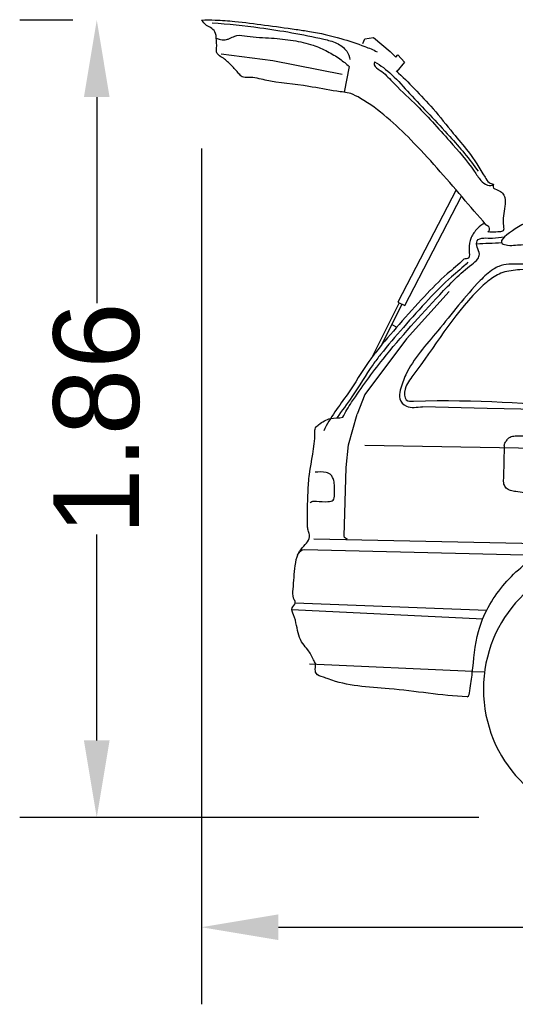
# Model space of a CAD drawing. Extents: x 3.07 to 7.97, y 3.49 to 6.35.
# Tile 1 of 3: x 3.07 to 4.23, y 3.49 to 5.79. Entities that reach past the tile are written whole.
import ezdxf

# ---------------------------------------------------------------- set-up
doc = ezdxf.new("R2010")
doc.units = 0
doc.layers.get('0').update_dxf_attribs({"linetype": 'CONTINUOUS'})
doc.layers.get('DEFPOINTS').update_dxf_attribs({"linetype": 'CONTINUOUS'})
doc.styles.add('DETALLE-1-100', font='ARIAL.TTF', dxfattribs={"height": 0.2})
doc.dimstyles.new('1-100-DETALLES', dxfattribs={"dimtxt": 1, "dimasz": 0.18, "dimexe": 0.18, "dimexo": 0.3, "dimgap": 0, "dimtad": 0, "dimzin": 0, "dimdsep": 46, "dimtxsty": 'DETALLE-1-100', "dimcen": 0.09, "dimadec": 0, "dimazin": 0, "dimtfac": 1, "dimtdec": 4, "dimtofl": 0, "dimtmove": 0, "dimatfit": 3, "dimfxl": 0, "dimtolj": 1, "dimtzin": 0, "dimarcsym": 0})

# ---------------------------------------------------------------- blocks, each defined once
blk = doc.blocks.new('*D1')
at = {"color": 0, "lineweight": -2}
for p, q in [((3.4957, 5.4867), (3.4957, 3.4887)), ((7.524, 4.126), (7.524, 3.4887)), ((3.6757, 3.6687), (5.2461, 3.6687)), ((7.344, 3.6687), (5.7736, 3.6687))]:
    blk.add_line(p, q, dxfattribs=at)
at = {"color": 0, "lineweight": 0}
for points in [[(3.6757, 3.6987), (3.6757, 3.6387), (3.4957, 3.6687)], [(7.344, 3.6987), (7.344, 3.6387), (7.524, 3.6687)]]:
    blk.add_solid(points, dxfattribs=at)
at = {"layer": 'DEFPOINTS', "color": 0, "lineweight": 0}
for p in [(3.4957, 5.7867), (7.524, 4.426), (3.4957, 3.6687)]:
    blk.add_point(p, dxfattribs=at)
at = {"color": 0, "lineweight": 0, "insert": (5.5099, 3.6687), "char_height": 0.2, "attachment_point": 5, "style": 'DETALLE-1-100'}
blk.add_mtext('\\A1;4.03', dxfattribs=at)
blk = doc.blocks.new('*D2')
at = {"color": 0, "lineweight": -2}
for p, q in [((3.1957, 5.7867), (3.0713, 5.7867)), ((3.2513, 5.6067), (3.2513, 5.1258)), ((3.2513, 4.1049), (3.2513, 4.5858)), ((4.1435, 3.9249), (3.0713, 3.9249))]:
    blk.add_line(p, q, dxfattribs=at)
at = {"color": 0, "lineweight": 0}
for points in [[(3.2213, 5.6067), (3.2813, 5.6067), (3.2513, 5.7867)], [(3.2213, 4.1049), (3.2813, 4.1049), (3.2513, 3.9249)]]:
    blk.add_solid(points, dxfattribs=at)
at = {"layer": 'DEFPOINTS', "color": 0, "lineweight": 0}
for p in [(3.4957, 5.7867), (3.2513, 3.9249), (4.4435, 3.9249)]:
    blk.add_point(p, dxfattribs=at)
at = {"color": 0, "lineweight": 0, "insert": (3.2513, 4.8558), "char_height": 0.2, "attachment_point": 5, "rotation": 90, "style": 'DETALLE-1-100'}
blk.add_mtext('\\A1;1.86', dxfattribs=at)

msp = doc.modelspace()

# ---------------------------------------------------------------- linework, layer by layer
for p, q in [((3.8731, 5.7318), (3.8776, 5.7428)), ((3.8776, 5.7428), (3.8973, 5.7459)), ((3.8776, 5.7428), (3.8776, 5.7428)), ((3.8973, 5.7459), (3.9366, 5.7131)), ((3.5417, 5.7076), (3.6627, 5.6919)), ((3.9366, 5.7131), (3.9502, 5.6997)), ((3.9502, 5.6997), (3.9547, 5.7052)), ((3.9547, 5.7052), (3.9698, 5.688)), ((3.6627, 5.6919), (3.8244, 5.6606)), ((3.9502, 5.6997), (3.9502, 5.6997)), ((3.9502, 5.6997), (3.9502, 5.6997)), ((3.9698, 5.688), (3.9525, 5.6662)), ((3.8411, 5.6778), (3.8288, 5.6183)), ((4.0905, 5.3901), (3.9541, 5.1282)), ((3.9708, 5.1202), (4.1032, 5.3752)), ((4.0747, 5.1532), (3.9744, 5.0424)), ((3.9577, 5.1263), (3.8947, 5.0002)), ((3.9541, 5.1282), (3.9708, 5.1202)), ((3.9641, 5.1232), (3.9166, 5.0279)), ((3.9403, 5.0756), (3.9518, 5.0694)), ((3.9744, 5.0424), (3.8774, 4.9121)), ((3.8774, 4.9121), (3.8595, 4.8663)), ((4.163, 4.88), (4.0118, 4.8835)), ((4.634, 4.8691), (4.163, 4.88)), ((3.8395, 4.7948), (3.8595, 4.8663)), ((3.8339, 4.7417), (3.8395, 4.7948)), ((3.8774, 4.7944), (4.7565, 4.7782)), ((3.8295, 4.5813), (3.8339, 4.7417)), ((3.7581, 4.5751), (4.3372, 4.5632)), ((3.7358, 4.5509), (4.2823, 4.5375)), ((3.7146, 4.4259), (4.1621, 4.409)), ((3.7071, 4.4107), (4.1529, 4.389)), ((4.1287, 4.2658), (3.748, 4.2828)), ((4.1287, 4.2658), (4.1571, 4.2649))]:
    msp.add_line(p, q)
msp.add_ellipse((4.4435, 4.2245), major_axis=(0, 0.2997), ratio=0.964557, start_param=4.712389, end_param=10.995574)
for points, knots in [([(3.4957, 5.7867), (3.5065, 5.7874), (3.5325, 5.7868), (3.5818, 5.7834), (3.6446, 5.7747), (3.7028, 5.7669), (3.7626, 5.7582), (3.8167, 5.7464), (3.8687, 5.7283), (3.897, 5.7175), (3.9061, 5.7123)], [0, 0, 0, 0, 0.0336964, 0.0808183, 0.1534247, 0.2308921, 0.2633626, 0.3411321, 0.4020886, 0.4343935, 0.4343935, 0.4343935, 0.4343935]), ([(4.1604, 5.3087), (4.1418, 5.33), (4.0846, 5.3972), (3.9937, 5.5028), (3.9047, 5.5836), (3.8425, 5.6176), (3.8005, 5.6205), (3.7351, 5.636), (3.6645, 5.6398), (3.6148, 5.6543), (3.5915, 5.6516), (3.5799, 5.6657), (3.566, 5.68), (3.5508, 5.6962), (3.5366, 5.7032), (3.53, 5.7121), (3.5322, 5.7263), (3.5306, 5.7404), (3.5297, 5.7572), (3.5206, 5.7682), (3.5058, 5.7732), (3.5, 5.7828), (3.4957, 5.7867)], [0, 0, 0, 0, 0.0859834, 0.2688615, 0.4249614, 0.4508995, 0.4850381, 0.5537151, 0.6605456, 0.7009988, 0.7167491, 0.7272873, 0.7533224, 0.7794072, 0.79353, 0.8020001, 0.8106114, 0.8348921, 0.8451889, 0.8602327, 0.8746148, 0.8923375, 0.8923375, 0.8923375, 0.8923375]), ([(3.5206, 5.7804), (3.5579, 5.7773), (3.6455, 5.7685), (3.7422, 5.7515), (3.8117, 5.7349), (3.8345, 5.718), (3.8425, 5.7013), (3.8426, 5.6943)], [0, 0, 0, 0, 0.1165705, 0.2732234, 0.3059462, 0.3366563, 0.357738, 0.357738, 0.357738, 0.357738]), ([(3.5296, 5.7444), (3.5331, 5.743), (3.5412, 5.7405), (3.5524, 5.7401), (3.5634, 5.7442), (3.571, 5.7484), (3.5846, 5.7526), (3.6138, 5.7459), (3.6574, 5.7453), (3.7092, 5.7399), (3.7536, 5.7305), (3.7895, 5.7141), (3.8183, 5.6977), (3.834, 5.6841), (3.8411, 5.6778)], [0, 0, 0, 0, 0.0114088, 0.026298, 0.0337313, 0.0474147, 0.0531193, 0.077462, 0.1372028, 0.1899917, 0.2390332, 0.2773052, 0.3117048, 0.3406984, 0.3406984, 0.3406984, 0.3406984]), ([(3.8996, 5.6887), (3.899, 5.6866), (3.8991, 5.6774), (3.9204, 5.6661), (3.9481, 5.6346), (4.0061, 5.5822), (4.0688, 5.5114), (4.1218, 5.4525), (4.1461, 5.4131), (4.1608, 5.4003), (4.175, 5.3996), (4.1777, 5.4034)], [0, 0, 0, 0, 0.0062627, 0.0256551, 0.0644889, 0.1387375, 0.2617056, 0.3539598, 0.3802732, 0.4000449, 0.4143291, 0.4143291, 0.4143291, 0.4143291]), ([(3.8996, 5.6887), (3.9147, 5.6814), (3.9439, 5.6577), (3.9986, 5.5957), (4.0696, 5.524), (4.1218, 5.462), (4.1422, 5.4335)], [0, 0, 0, 0, 0.051726, 0.1132031, 0.2527838, 0.3594788, 0.3594788, 0.3594788, 0.3594788]), ([(3.9507, 5.6677), (3.9658, 5.655), (3.994, 5.6249), (4.04, 5.5778), (4.0791, 5.5266), (4.1233, 5.4762), (4.1483, 5.4367), (4.1656, 5.4071), (4.1743, 5.4041), (4.1777, 5.4034)], [0, 0, 0, 0, 0.0603922, 0.1257526, 0.2007613, 0.2563168, 0.3289562, 0.3451014, 0.3560146, 0.3560146, 0.3560146, 0.3560146]), ([(4.1777, 5.4034), (4.1777, 5.4013), (4.1747, 5.3938), (4.1891, 5.3898), (4.1992, 5.3836), (4.2065, 5.3695), (4.2033, 5.3424), (4.1984, 5.3203), (4.2031, 5.2932), (4.1886, 5.292), (4.1777, 5.2912), (4.1684, 5.2917), (4.1649, 5.2923)], [0, 0, 0, 0, 0.0063116, 0.0204344, 0.0334727, 0.0450337, 0.0653875, 0.1116812, 0.122669, 0.1316033, 0.1488608, 0.1598598, 0.1598598, 0.1598598, 0.1598598]), ([(5.9439, 5.2425), (5.928, 5.253), (5.8898, 5.2835), (5.8184, 5.3158), (5.7099, 5.3421), (5.5401, 5.3442), (5.2749, 5.3594), (4.955, 5.3592), (4.6584, 5.359), (4.4563, 5.3476), (4.3431, 5.3559), (4.2761, 5.3253), (4.2411, 5.3093), (4.183, 5.2671), (4.2205, 5.2582), (4.2414, 5.2643), (4.2759, 5.2595), (4.2843, 5.2957), (4.3201, 5.3188), (4.3886, 5.3293), (4.4864, 5.3234), (4.6113, 5.3359), (4.7824, 5.3319), (5.0392, 5.3301), (5.3277, 5.3282), (5.5593, 5.3188), (5.6872, 5.3092), (5.7637, 5.3055), (5.8116, 5.281), (5.8299, 5.2621)], [0, 0, 0, 0, 0.058489, 0.149343, 0.239592, 0.403706, 0.675126, 1.06649, 1.398002, 1.597197, 1.696483, 1.748309, 1.810418, 1.856754, 1.870432, 1.90845, 1.933482, 1.961102, 2.001193, 2.058751, 2.174058, 2.305245, 2.448061, 2.705819, 3.104163, 3.345474, 3.426445, 3.502988, 3.58309, 3.58309, 3.58309, 3.58309]), ([(4.1574, 5.3124), (4.1509, 5.3097), (4.1388, 5.2994), (4.1241, 5.2791), (4.1191, 5.2549), (4.1224, 5.2395), (4.1198, 5.228), (4.1122, 5.23), (4.1085, 5.2282)], [0, 0, 0, 0, 0.0216936, 0.0473467, 0.0753986, 0.0919116, 0.0953912, 0.1079478, 0.1079478, 0.1079478, 0.1079478]), ([(4.1649, 5.2923), (4.1686, 5.2924), (4.1711, 5.306), (4.1622, 5.3061), (4.1604, 5.3087)], [0, 0, 0, 0, 0.01139905, 0.02096112, 0.02096112, 0.02096112, 0.02096112]), ([(3.8259, 4.8591), (3.8319, 4.8713), (3.8615, 4.918), (3.9337, 5.0167), (4.03, 5.1221), (4.1043, 5.2), (4.1404, 5.2258), (4.1472, 5.2421), (4.139, 5.2547), (4.1368, 5.2741), (4.1572, 5.2791), (4.1685, 5.2772), (4.1752, 5.2776)], [0, 0, 0, 0, 0.0411162, 0.1673411, 0.3712635, 0.4760089, 0.4954789, 0.5066631, 0.524468, 0.5388658, 0.5558961, 0.5768601, 0.5768601, 0.5768601, 0.5768601]), ([(4.7602, 5.2445), (4.6431, 5.2417), (4.4677, 5.2351), (4.2808, 5.2152), (4.2004, 5.2175), (4.1697, 5.201), (4.1192, 5.1524), (4.0559, 5.0671), (3.9822, 4.9867), (3.9611, 4.929), (3.9556, 4.9006), (3.9778, 4.8774), (3.9993, 4.8838), (4.0118, 4.8835)], [0, 0, 0, 0, 0.364273, 0.541996, 0.591636, 0.606546, 0.6482, 0.80408, 0.932581, 0.970952, 0.990984, 1.014569, 1.053404, 1.053404, 1.053404, 1.053404]), ([(4.1085, 5.2282), (4.0964, 5.2158), (4.0631, 5.19), (4.0131, 5.1387), (3.9587, 5.0777), (3.9152, 5.0271), (3.8744, 4.9735), (3.8374, 4.909), (3.7957, 4.859), (3.7816, 4.8275)], [0, 0, 0, 0, 0.0529533, 0.1288727, 0.2184381, 0.3023123, 0.332032, 0.4231528, 0.5273067, 0.5273067, 0.5273067, 0.5273067]), ([(4.1183, 5.2212), (4.1062, 5.2087), (4.0729, 5.1829), (4.0228, 5.1317), (3.9684, 5.0706), (3.9249, 5.0201), (3.8841, 4.9664), (3.8543, 4.9144), (3.8235, 4.8744), (3.8124, 4.8577)], [0, 0, 0, 0, 0.0529533, 0.1288727, 0.2184381, 0.3023123, 0.332032, 0.4231528, 0.4840099, 0.4840099, 0.4840099, 0.4840099]), ([(4.7334, 5.2315), (4.5973, 5.2301), (4.432, 5.2183), (4.255, 5.2049), (4.2003, 5.2003), (4.1672, 5.1801), (4.0891, 5.1071), (4.0401, 5.0227), (3.9898, 4.9571)], [0, 0, 0, 0, 0.42337, 0.5129864, 0.5548691, 0.5912682, 0.630025, 0.8815153, 0.8815153, 0.8815153, 0.8815153]), ([(3.9898, 4.9571), (3.9829, 4.947), (3.97, 4.9327), (3.9686, 4.8963), (4.1375, 4.9025), (4.298, 4.885), (4.4744, 4.8857), (4.5189, 4.8856)], [0, 0, 0, 0, 0.0370331, 0.0624908, 0.0800348, 0.4910007, 0.6283274, 0.6283274, 0.6283274, 0.6283274]), ([(4.1165, 4.2067), (4.0555, 4.2093), (3.9492, 4.2284), (3.8315, 4.2312), (3.7789, 4.2537), (3.7646, 4.2565), (3.7605, 4.2705), (3.7641, 4.2819), (3.7543, 4.2979), (3.747, 4.3151), (3.7311, 4.3308), (3.7185, 4.3587), (3.7177, 4.3863), (3.7032, 4.414), (3.7175, 4.4234), (3.7131, 4.4321), (3.7088, 4.4419), (3.7109, 4.47), (3.7132, 4.5034), (3.7184, 4.5367), (3.7324, 4.5577), (3.7481, 4.57), (3.7484, 4.5871), (3.744, 4.595), (3.7429, 4.629), (3.7437, 4.6722), (3.7485, 4.7452), (3.7615, 4.7921), (3.7606, 4.8348), (3.7753, 4.8467), (3.7957, 4.8594), (3.8165, 4.857), (3.8259, 4.8591)], [0, 0, 0, 0, 0.190007, 0.33921, 0.351665, 0.371614, 0.377036, 0.393606, 0.404343, 0.431495, 0.450159, 0.471883, 0.52095, 0.537871, 0.551506, 0.559278, 0.56363, 0.584448, 0.639542, 0.667814, 0.68224, 0.716167, 0.721309, 0.732152, 0.7425, 0.821931, 0.863213, 0.960431, 0.972552, 0.983062, 1.015029, 1.044909, 1.044909, 1.044909, 1.044909]), ([(4.2027, 4.7538), (4.2026, 4.7653), (4.2042, 4.7793), (4.2027, 4.7974), (4.2084, 4.8044), (4.2139, 4.8132), (4.2253, 4.8156), (4.2725, 4.8174), (4.3178, 4.8126), (4.3643, 4.8145), (4.3707, 4.8091), (4.3768, 4.8035), (4.3789, 4.7941), (4.3769, 4.7663), (4.3754, 4.7358), (4.3752, 4.7042), (4.3696, 4.6928), (4.3611, 4.6852), (4.3124, 4.6858), (4.265, 4.6783), (4.2183, 4.688), (4.2072, 4.6925), (4.201, 4.7038), (4.2023, 4.7252), (4.2023, 4.7423), (4.2031, 4.7552)], [0, 0, 0, 0, 0.0345685, 0.043219, 0.0518967, 0.0611201, 0.0736831, 0.0853069, 0.2101356, 0.2179028, 0.2242392, 0.2346873, 0.2426972, 0.2520938, 0.318283, 0.3352339, 0.3451332, 0.3558916, 0.3679281, 0.4916899, 0.5046555, 0.5164461, 0.5274724, 0.540838, 0.5795, 0.5795, 0.5795, 0.5795]), ([(3.7497, 4.6598), (3.7521, 4.662), (3.7573, 4.6637), (3.7713, 4.6631), (3.785, 4.661), (3.7978, 4.6631), (3.8071, 4.6657), (3.8051, 4.6853), (3.8085, 4.7011), (3.8034, 4.7159), (3.799, 4.7263), (3.7828, 4.7333), (3.7698, 4.7309), (3.7612, 4.7313)], [0, 0, 0, 0, 0.0097621, 0.0156918, 0.0437837, 0.0513875, 0.0568931, 0.0713765, 0.0982304, 0.1085975, 0.1176137, 0.1314011, 0.1582938, 0.1582938, 0.1582938, 0.1582938]), ([(4.1165, 4.2067), (4.1212, 4.2083), (4.1241, 4.2323), (4.1312, 4.2781), (4.1368, 4.37), (4.1945, 4.4698), (4.2823, 4.5458), (4.3943, 4.5841), (4.5149, 4.5882), (4.6315, 4.5479), (4.7193, 4.4661), (4.7749, 4.3567), (4.7943, 4.2557), (4.7945, 4.1778), (4.8089, 4.1468), (4.8192, 4.1343)], [0, 0, 0, 0, 0.015509, 0.05745, 0.155534, 0.276941, 0.397913, 0.503109, 0.638297, 0.766875, 0.874837, 0.997256, 1.131457, 1.18014, 1.229462, 1.229462, 1.229462, 1.229462])]:
    msp.add_open_spline(points, degree=3, knots=knots)
for points in [[(4.1969, 5.2663), (4.1774, 5.2653), (4.1579, 5.2644), (4.1384, 5.2636)], [(4.1752, 5.2776), (4.1848, 5.2787), (4.1944, 5.2797), (4.2041, 5.2807)], [(3.8373, 4.5744), (3.834, 4.5755), (3.8294, 4.5778), (3.8295, 4.5813)], [(3.7191, 4.5382), (3.7243, 4.543), (3.7289, 4.551), (3.7358, 4.5509)]]:
    msp.add_open_spline(points, degree=3)

# ---------------------------------------------------------------- dimensions: what is measured, and where the dimension line sits
at = {"lineweight": 0}
dim = msp.add_linear_dim(base=(3.2513, 3.9249), p1=(3.4957, 5.7867), p2=(4.4435, 3.9249), angle=90, dimstyle='1-100-DETALLES', dxfattribs=at)
dim.commit()
dim.dimension.update_dxf_attribs({"geometry": '*D2', "text_midpoint": (3.2513, 4.8558)})
dim = msp.add_linear_dim(base=(3.4957, 3.6687), p1=(7.524, 4.426), p2=(3.4957, 5.7867), dimstyle='1-100-DETALLES', dxfattribs=at)
dim.commit()
dim.dimension.update_dxf_attribs({"geometry": '*D1', "text_midpoint": (5.5099, 3.6687)})

doc.saveas('drawing.dxf')
